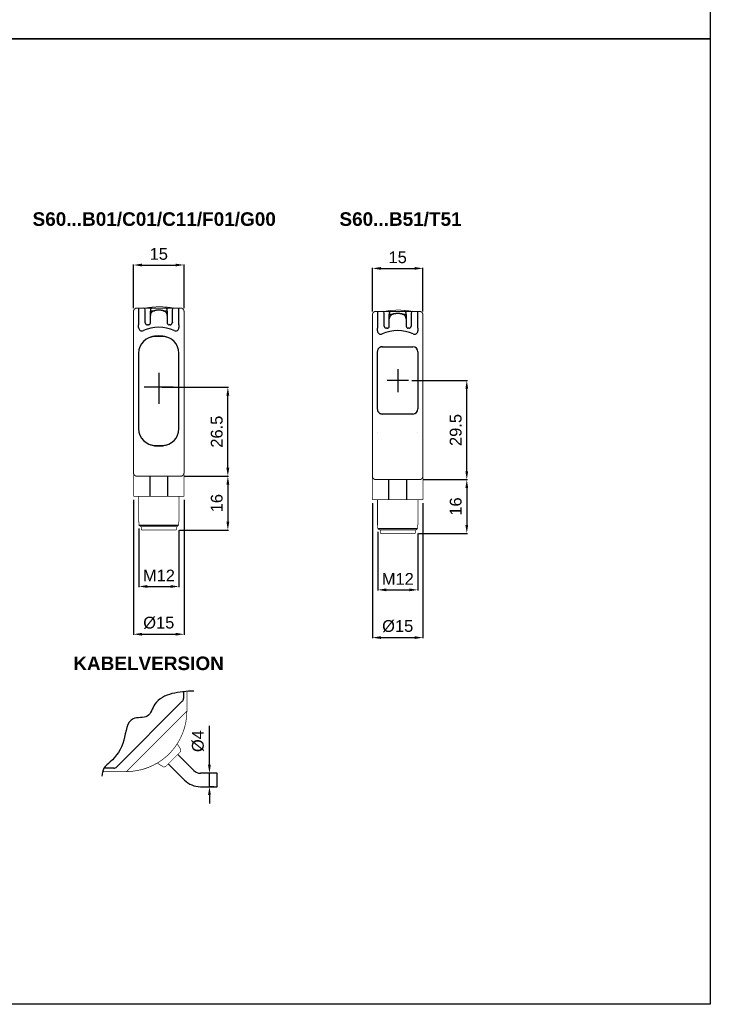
# Model space of a CAD drawing. Extents: x 1850 to 2650, y 921 to 1495.
# Tile 6 of 8: x 2445 to 2650, y 921 to 1214. Entities that reach past the tile are written whole.
import ezdxf

# ---------------------------------------------------------------- set-up
doc = ezdxf.new("R2010")
doc.units = 0
doc.header["$MEASUREMENT"] = 0
for name, pattern in [('HIDDENNEW00', [4.5, 3, -1.5]), ('PHANTOM', [29.5, 19, -1.5, 3, -1.5, 3, -1.5]), ('TRATTEGGIATA2', [0.375, 0.25, -0.125])]:
    doc.linetypes.add(name, pattern=pattern)
doc.layers.get('0').update_dxf_attribs({"linetype": 'CONTINUOUS'})
doc.layers.get('DEFPOINTS').update_dxf_attribs({"linetype": 'CONTINUOUS'})
for name, color, linetype in [('ASSI', 2, 'PHANTOM'), ('DISEGNO', 3, 'HIDDENNEW00'), ('TRATTEGGIO', 7, 'TRATTEGGIATA2')]:
    doc.layers.add(name, color=color, linetype=linetype)
doc.styles.add('QUOTE', font='ARIAL.TTF', dxfattribs={"height": 3.5})
doc.dimstyles.new('QUOTE', dxfattribs={"dimscale": 0, "dimtxt": 2.5, "dimasz": 2.5, "dimexe": 0.18, "dimexo": 1, "dimgap": 1.5, "dimtad": 1, "dimdec": 1, "dimzin": 0, "dimdsep": 46, "dimtxsty": 'QUOTE', "dimcen": 0.09, "dimadec": 0, "dimazin": 0, "dimtm": -0.1, "dimtfac": 0.5, "dimtdec": 1, "dimtmove": 0, "dimatfit": 0, "dimfxl": 0, "dimtolj": 2, "dimtzin": 0, "dimarcsym": 0})

# ---------------------------------------------------------------- blocks, each defined once
blk = doc.blocks.new('*D50')
at = {"layer": 'DEFPOINTS', "color": 0, "linetype": 'ByBlock'}
for p in [(2478.77, 1072.27), (2493.77, 1072.27), (2493.77, 1031.29)]:
    blk.add_point(p, dxfattribs=at)
at = {"layer": 'TRATTEGGIO', "color": 0, "linetype": 'ByBlock', "lineweight": -2}
for p, q in [((2478.77, 1071.27), (2478.77, 1031.11)), ((2493.77, 1071.27), (2493.77, 1031.11)), ((2481.27, 1031.29), (2491.27, 1031.29))]:
    blk.add_line(p, q, dxfattribs=at)
at = {"layer": 'TRATTEGGIO', "color": 0, "linetype": 'ByBlock'}
for points in [[(2481.27, 1031.71), (2481.27, 1030.88), (2478.77, 1031.29)], [(2491.27, 1031.71), (2491.27, 1030.88), (2493.77, 1031.29)]]:
    blk.add_solid(points, dxfattribs=at)
at = {"layer": 'TRATTEGGIO', "color": 0, "linetype": 'ByBlock', "insert": (2486.27, 1034.68), "char_height": 3.5, "attachment_point": 5, "style": 'QUOTE'}
blk.add_mtext('\\A2;%%c15', dxfattribs=at)
blk = doc.blocks.new('*D52')
at = {"layer": 'DEFPOINTS', "color": 0, "linetype": 'ByBlock'}
for p in [(2501.33, 989.97), (2503.64, 989.97), (2503.64, 985.97)]:
    blk.add_point(p, dxfattribs=at)
at = {"layer": 'TRATTEGGIO', "color": 0, "linetype": 'ByBlock', "lineweight": -2}
for p, q in [((2501.33, 992.47), (2501.33, 1004.06)), ((2502.64, 989.97), (2501.15, 989.97)), ((2501.33, 985.97), (2501.33, 989.97)), ((2502.64, 985.97), (2501.15, 985.97)), ((2501.33, 983.47), (2501.33, 980.97))]:
    blk.add_line(p, q, dxfattribs=at)
at = {"layer": 'TRATTEGGIO', "color": 0, "linetype": 'ByBlock'}
for points in [[(2500.91, 992.47), (2501.74, 992.47), (2501.33, 989.97)], [(2500.91, 983.47), (2501.74, 983.47), (2501.33, 985.97)]]:
    blk.add_solid(points, dxfattribs=at)
at = {"layer": 'TRATTEGGIO', "color": 0, "linetype": 'ByBlock', "insert": (2497.94, 999.52), "char_height": 3.5, "attachment_point": 5, "rotation": 90, "style": 'QUOTE'}
blk.add_mtext('\\A2;%%c4', dxfattribs=at)
blk = doc.blocks.new('*D41')
at = {"layer": 'DEFPOINTS', "color": 0, "linetype": 'ByBlock'}
for p in [(2486.27, 1104.77), (2506.8, 1104.77), (2493.77, 1078.27)]:
    blk.add_point(p, dxfattribs=at)
at = {"layer": 'TRATTEGGIO', "color": 0, "linetype": 'ByBlock', "lineweight": -2}
for p, q in [((2487.27, 1104.77), (2506.98, 1104.77)), ((2506.8, 1080.77), (2506.8, 1102.27)), ((2494.77, 1078.27), (2506.98, 1078.27))]:
    blk.add_line(p, q, dxfattribs=at)
at = {"layer": 'TRATTEGGIO', "color": 0, "linetype": 'ByBlock'}
for points in [[(2506.38, 1102.27), (2507.22, 1102.27), (2506.8, 1104.77)], [(2506.38, 1080.77), (2507.22, 1080.77), (2506.8, 1078.27)]]:
    blk.add_solid(points, dxfattribs=at)
at = {"layer": 'TRATTEGGIO', "color": 0, "linetype": 'ByBlock', "insert": (2503.51, 1091.52), "char_height": 3.5, "attachment_point": 5, "rotation": 90, "style": 'QUOTE'}
blk.add_mtext('\\A2;26.5', dxfattribs=at)
blk = doc.blocks.new('*D42')
at = {"layer": 'DEFPOINTS', "color": 0, "linetype": 'ByBlock'}
for p in [(2480.35, 1063.77), (2492.27, 1063.27), (2492.27, 1045.49)]:
    blk.add_point(p, dxfattribs=at)
at = {"layer": 'TRATTEGGIO', "color": 0, "linetype": 'ByBlock', "lineweight": -2}
for p, q in [((2480.35, 1062.77), (2480.35, 1045.31)), ((2492.27, 1062.27), (2492.27, 1045.31)), ((2482.85, 1045.49), (2489.77, 1045.49))]:
    blk.add_line(p, q, dxfattribs=at)
at = {"layer": 'TRATTEGGIO', "color": 0, "linetype": 'ByBlock'}
for points in [[(2482.85, 1045.91), (2482.85, 1045.07), (2480.35, 1045.49)], [(2489.77, 1045.91), (2489.77, 1045.07), (2492.27, 1045.49)]]:
    blk.add_solid(points, dxfattribs=at)
at = {"layer": 'TRATTEGGIO', "color": 0, "linetype": 'ByBlock', "insert": (2486.31, 1048.75), "char_height": 3.5, "attachment_point": 5, "style": 'QUOTE'}
blk.add_mtext('\\A2;M12', dxfattribs=at)
blk = doc.blocks.new('*D43')
at = {"layer": 'DEFPOINTS', "color": 0, "linetype": 'ByBlock'}
for p in [(2492.77, 1078.27), (2491.47, 1062.27), (2506.8, 1062.27)]:
    blk.add_point(p, dxfattribs=at)
at = {"layer": 'TRATTEGGIO', "color": 0, "linetype": 'ByBlock', "lineweight": -2}
for p, q in [((2493.77, 1078.27), (2506.98, 1078.27)), ((2506.8, 1075.77), (2506.8, 1064.77)), ((2492.47, 1062.27), (2506.98, 1062.27))]:
    blk.add_line(p, q, dxfattribs=at)
at = {"layer": 'TRATTEGGIO', "color": 0, "linetype": 'ByBlock'}
for points in [[(2506.38, 1075.77), (2507.22, 1075.77), (2506.8, 1078.27)], [(2506.38, 1064.77), (2507.22, 1064.77), (2506.8, 1062.27)]]:
    blk.add_solid(points, dxfattribs=at)
at = {"layer": 'TRATTEGGIO', "color": 0, "linetype": 'ByBlock', "insert": (2503.51, 1070.27), "char_height": 3.5, "attachment_point": 5, "rotation": 90, "style": 'QUOTE'}
blk.add_mtext('\\A2;16', dxfattribs=at)
blk = doc.blocks.new('*D44')
at = {"layer": 'DEFPOINTS', "color": 0, "linetype": 'ByBlock'}
for p in [(2493.77, 1141.07), (2478.77, 1127.27), (2493.77, 1127.27)]:
    blk.add_point(p, dxfattribs=at)
at = {"layer": 'TRATTEGGIO', "color": 0, "linetype": 'ByBlock', "lineweight": -2}
for p, q in [((2478.77, 1128.27), (2478.77, 1141.25)), ((2481.27, 1141.07), (2491.27, 1141.07)), ((2493.77, 1128.27), (2493.77, 1141.25))]:
    blk.add_line(p, q, dxfattribs=at)
at = {"layer": 'TRATTEGGIO', "color": 0, "linetype": 'ByBlock'}
for points in [[(2481.27, 1141.48), (2481.27, 1140.65), (2478.77, 1141.07)], [(2491.27, 1141.48), (2491.27, 1140.65), (2493.77, 1141.07)]]:
    blk.add_solid(points, dxfattribs=at)
at = {"layer": 'TRATTEGGIO', "color": 0, "linetype": 'ByBlock', "insert": (2486.27, 1144.35), "char_height": 3.5, "attachment_point": 5, "style": 'QUOTE'}
blk.add_mtext('\\A2;15', dxfattribs=at)
blk = doc.blocks.new('*D45')
at = {"layer": 'DEFPOINTS', "color": 0, "linetype": 'ByBlock'}
for p in [(2564.78, 1140.07), (2549.78, 1126.27), (2564.78, 1126.27)]:
    blk.add_point(p, dxfattribs=at)
at = {"layer": 'TRATTEGGIO', "color": 0, "linetype": 'ByBlock', "lineweight": -2}
for p, q in [((2549.78, 1127.27), (2549.78, 1140.25)), ((2552.28, 1140.07), (2562.28, 1140.07)), ((2564.78, 1127.27), (2564.78, 1140.25))]:
    blk.add_line(p, q, dxfattribs=at)
at = {"layer": 'TRATTEGGIO', "color": 0, "linetype": 'ByBlock'}
for points in [[(2552.28, 1140.48), (2552.28, 1139.65), (2549.78, 1140.07)], [(2562.28, 1140.48), (2562.28, 1139.65), (2564.78, 1140.07)]]:
    blk.add_solid(points, dxfattribs=at)
at = {"layer": 'TRATTEGGIO', "color": 0, "linetype": 'ByBlock', "insert": (2557.28, 1143.35), "char_height": 3.5, "attachment_point": 5, "style": 'QUOTE'}
blk.add_mtext('\\A2;15', dxfattribs=at)
blk = doc.blocks.new('*D56')
at = {"layer": 'DEFPOINTS', "color": 0, "linetype": 'ByBlock'}
for p in [(2549.78, 1071.27), (2564.78, 1071.27), (2564.78, 1030.29)]:
    blk.add_point(p, dxfattribs=at)
at = {"layer": 'TRATTEGGIO', "color": 0, "linetype": 'ByBlock', "lineweight": -2}
for p, q in [((2549.78, 1070.27), (2549.78, 1030.11)), ((2564.78, 1070.27), (2564.78, 1030.11)), ((2552.28, 1030.29), (2562.28, 1030.29))]:
    blk.add_line(p, q, dxfattribs=at)
at = {"layer": 'TRATTEGGIO', "color": 0, "linetype": 'ByBlock'}
for points in [[(2552.28, 1030.71), (2552.28, 1029.88), (2549.78, 1030.29)], [(2562.28, 1030.71), (2562.28, 1029.88), (2564.78, 1030.29)]]:
    blk.add_solid(points, dxfattribs=at)
at = {"layer": 'TRATTEGGIO', "color": 0, "linetype": 'ByBlock', "insert": (2557.28, 1033.68), "char_height": 3.5, "attachment_point": 5, "style": 'QUOTE'}
blk.add_mtext('\\A2;%%c15', dxfattribs=at)
blk = doc.blocks.new('*D57')
at = {"layer": 'DEFPOINTS', "color": 0, "linetype": 'ByBlock'}
for p in [(2560.45, 1106.77), (2577.82, 1106.77), (2563.78, 1077.27)]:
    blk.add_point(p, dxfattribs=at)
at = {"layer": 'TRATTEGGIO', "color": 0, "linetype": 'ByBlock', "lineweight": -2}
for p, q in [((2561.45, 1106.77), (2578, 1106.77)), ((2577.82, 1079.77), (2577.82, 1104.27)), ((2564.78, 1077.27), (2578, 1077.27))]:
    blk.add_line(p, q, dxfattribs=at)
at = {"layer": 'TRATTEGGIO', "color": 0, "linetype": 'ByBlock'}
for points in [[(2577.4, 1104.27), (2578.23, 1104.27), (2577.82, 1106.77)], [(2577.4, 1079.77), (2578.23, 1079.77), (2577.82, 1077.27)]]:
    blk.add_solid(points, dxfattribs=at)
at = {"layer": 'TRATTEGGIO', "color": 0, "linetype": 'ByBlock', "insert": (2574.53, 1092.02), "char_height": 3.5, "attachment_point": 5, "rotation": 90, "style": 'QUOTE'}
blk.add_mtext('\\A2;29.5', dxfattribs=at)
blk = doc.blocks.new('*D58')
at = {"layer": 'DEFPOINTS', "color": 0, "linetype": 'ByBlock'}
for p in [(2551.36, 1062.77), (2563.28, 1062.27), (2563.28, 1044.49)]:
    blk.add_point(p, dxfattribs=at)
at = {"layer": 'TRATTEGGIO', "color": 0, "linetype": 'ByBlock', "lineweight": -2}
for p, q in [((2551.36, 1061.77), (2551.36, 1044.31)), ((2563.28, 1061.27), (2563.28, 1044.31)), ((2553.86, 1044.49), (2560.78, 1044.49))]:
    blk.add_line(p, q, dxfattribs=at)
at = {"layer": 'TRATTEGGIO', "color": 0, "linetype": 'ByBlock'}
for points in [[(2553.86, 1044.91), (2553.86, 1044.07), (2551.36, 1044.49)], [(2560.78, 1044.91), (2560.78, 1044.07), (2563.28, 1044.49)]]:
    blk.add_solid(points, dxfattribs=at)
at = {"layer": 'TRATTEGGIO', "color": 0, "linetype": 'ByBlock', "insert": (2557.32, 1047.75), "char_height": 3.5, "attachment_point": 5, "style": 'QUOTE'}
blk.add_mtext('\\A2;M12', dxfattribs=at)
blk = doc.blocks.new('*D59')
at = {"layer": 'DEFPOINTS', "color": 0, "linetype": 'ByBlock'}
for p in [(2563.78, 1077.27), (2562.48, 1061.27), (2577.82, 1061.27)]:
    blk.add_point(p, dxfattribs=at)
at = {"layer": 'TRATTEGGIO', "color": 0, "linetype": 'ByBlock', "lineweight": -2}
for p, q in [((2564.78, 1077.27), (2578, 1077.27)), ((2577.82, 1074.77), (2577.82, 1063.77)), ((2563.48, 1061.27), (2578, 1061.27))]:
    blk.add_line(p, q, dxfattribs=at)
at = {"layer": 'TRATTEGGIO', "color": 0, "linetype": 'ByBlock'}
for points in [[(2577.4, 1074.77), (2578.23, 1074.77), (2577.82, 1077.27)], [(2577.4, 1063.77), (2578.23, 1063.77), (2577.82, 1061.27)]]:
    blk.add_solid(points, dxfattribs=at)
at = {"layer": 'TRATTEGGIO', "color": 0, "linetype": 'ByBlock', "insert": (2574.53, 1069.27), "char_height": 3.5, "attachment_point": 5, "rotation": 90, "style": 'QUOTE'}
blk.add_mtext('\\A2;16', dxfattribs=at)

msp = doc.modelspace()

# ---------------------------------------------------------------- linework, layer by layer
at = {"color": 7, "linetype": 'Continuous'}
for p, q in [((2480.27, 1128.27), (2480.27, 1123.27)), ((2482.27, 1123.95), (2482.27, 1127.77)), ((2483.77, 1127.77), (2483.77, 1127.37)), ((2483.77, 1126.07), (2483.77, 1127.37)), ((2483.87, 1127.47), (2484.95, 1127.47)), ((2487.59, 1127.47), (2488.67, 1127.47)), ((2488.77, 1127.37), (2488.77, 1127.77)), ((2488.77, 1127.37), (2488.77, 1126.07)), ((2490.27, 1127.77), (2490.27, 1123.95)), ((2492.27, 1123.27), (2492.27, 1128.27)), ((2551.28, 1127.27), (2551.28, 1122.27)), ((2563.28, 1122.27), (2563.28, 1127.27)), ((2483.77, 1123.87), (2483.77, 1126.07)), ((2488.77, 1126.07), (2488.77, 1123.87)), ((2553.28, 1122.95), (2553.28, 1126.77)), ((2554.78, 1126.77), (2554.78, 1126.37)), ((2554.78, 1125.07), (2554.78, 1126.37)), ((2554.78, 1122.87), (2554.78, 1125.07)), ((2554.88, 1126.47), (2555.96, 1126.47)), ((2558.6, 1126.47), (2559.68, 1126.47)), ((2559.78, 1126.37), (2559.78, 1126.77)), ((2559.78, 1126.37), (2559.78, 1125.07)), ((2559.78, 1125.07), (2559.78, 1122.87)), ((2561.28, 1126.77), (2561.28, 1122.95)), ((2480.27, 1122.49), (2480.27, 1123.27)), ((2482.27, 1123.87), (2482.27, 1123.95)), ((2483.17, 1123.27), (2482.87, 1123.27)), ((2489.67, 1123.27), (2489.37, 1123.27)), ((2490.27, 1123.95), (2490.27, 1123.87)), ((2492.27, 1123.27), (2492.27, 1122.49)), ((2551.28, 1121.49), (2551.28, 1122.27)), ((2553.28, 1122.87), (2553.28, 1122.95)), ((2554.18, 1122.27), (2553.88, 1122.27)), ((2560.68, 1122.27), (2560.38, 1122.27)), ((2561.28, 1122.95), (2561.28, 1122.87)), ((2563.28, 1122.27), (2563.28, 1121.49)), ((2557.28, 1110.1), (2557.28, 1103.28)), ((2560.45, 1106.77), (2554.14, 1106.77)), ((2480.27, 1092.42), (2480.27, 1092.42)), ((2492.27, 1092.42), (2492.27, 1092.42)), ((2551.28, 1091.42), (2551.28, 1091.42)), ((2563.28, 1091.42), (2563.28, 1091.42)), ((2483.57, 1078.27), (2483.57, 1072.27)), ((2488.96, 1072.27), (2488.96, 1078.27)), ((2554.59, 1077.27), (2554.59, 1071.27)), ((2559.97, 1071.27), (2559.97, 1077.27)), ((2480.27, 1064.77), (2480.33, 1064.77)), ((2480.35, 1063.77), (2492.18, 1063.77)), ((2492.2, 1064.77), (2492.27, 1064.77)), ((2551.28, 1063.77), (2551.35, 1063.77)), ((2551.36, 1062.77), (2563.2, 1062.77)), ((2563.21, 1063.77), (2563.28, 1063.77))]:
    msp.add_line(p, q, dxfattribs=at)
for points, const_width in [([(2479.77, 1128.27, 0.414214), (2478.77, 1127.27)], 0.3), ([(2486.47, 1128.67, 0.046496), (2482.22, 1128.27)], 0.2), ([(2490.72, 1128.27, 0.046496), (2486.47, 1128.67)], 0.2), ([(2493.77, 1127.27, 0.414214), (2492.77, 1128.27)], 0.3), ([(2550.78, 1127.27, 0.414214), (2549.78, 1126.27)], 0.3), ([(2557.48, 1127.67, 0.046496), (2553.23, 1127.27)], 0.2), ([(2561.73, 1127.27, 0.046496), (2557.48, 1127.67)], 0.2), ([(2564.78, 1126.27, 0.414214), (2563.78, 1127.27)], 0.3), ([(2478.77, 1079.27, 0.414215), (2479.77, 1078.27)], 0.3), ([(2492.77, 1078.27, 0.414215), (2493.77, 1079.27)], 0.3), ([(2549.78, 1078.27, 0.414215), (2550.78, 1077.27)], 0.3), ([(2563.78, 1077.27, 0.414215), (2564.78, 1078.27)], 0.3), ([(2480.33, 1064.77), (2480.34, 1064.77, -0.138879), (2480.34, 1064.77, -0.083297), (2480.34, 1064.77, -0.04433), (2480.34, 1064.77, -0.02652), (2480.34, 1064.76, -0.017006), (2480.34, 1064.76, -0.011714), (2480.34, 1064.75, -0.009949), (2480.35, 1064.74, -0.009491), (2480.35, 1064.74, -0.005908), (2480.35, 1064.73, -0.001615), (2480.35, 1064.72, -0.007358), (2480.35, 1064.71, -0.011139), (2480.35, 1064.7, -0.004795), (2480.35, 1064.67, -0.002336)], 0.2), ([(2480.35, 1063.77), (2480.38, 1063.74, 0.000017), (2480.41, 1063.71, 0.000016), (2480.44, 1063.69, 0.000017), (2480.47, 1063.66, 0.000021), (2480.5, 1063.63, 0.000016), (2480.53, 1063.6, 0.000006), (2480.56, 1063.57, 0.000023), (2480.59, 1063.54, 0.00004), (2480.64, 1063.49, 0.00002), (2480.71, 1063.42, 0.000011)], 0.2), ([(2491.83, 1063.42), (2491.86, 1063.45, 0.00002), (2491.88, 1063.48, 0.000018), (2491.91, 1063.51, 0.00002), (2491.94, 1063.54, 0.000023), (2491.97, 1063.57, 0.000017), (2492, 1063.6, 0.000006), (2492.03, 1063.62, 0.000024), (2492.06, 1063.66, 0.000041), (2492.11, 1063.71, 0.00002), (2492.18, 1063.77, 0.00001)], 0.2), ([(2492.18, 1064.67), (2492.18, 1064.68, -0.004033), (2492.18, 1064.69, -0.004376), (2492.18, 1064.7, -0.00458), (2492.18, 1064.71, -0.004683), (2492.18, 1064.72, -0.004828), (2492.19, 1064.73, -0.004882), (2492.19, 1064.74, -0.005859), (2492.19, 1064.74, -0.008034), (2492.19, 1064.75, -0.00757), (2492.19, 1064.76, -0.002899), (2492.19, 1064.76, -0.013586), (2492.19, 1064.77, -0.045746), (2492.19, 1064.77, -0.049491), (2492.2, 1064.77, -0.039669)], 0.2), ([(2551.35, 1063.77), (2551.35, 1063.77, -0.138879), (2551.35, 1063.77, -0.083297), (2551.35, 1063.77, -0.04433), (2551.35, 1063.77, -0.02652), (2551.35, 1063.76, -0.017006), (2551.36, 1063.76, -0.011714), (2551.36, 1063.75, -0.009949), (2551.36, 1063.74, -0.009491), (2551.36, 1063.74, -0.005908), (2551.36, 1063.73, -0.001615), (2551.36, 1063.72, -0.007358), (2551.36, 1063.71, -0.011139), (2551.36, 1063.7, -0.004795), (2551.36, 1063.67, -0.002336)], 0.2), ([(2551.36, 1062.77), (2551.39, 1062.74, 0.000017), (2551.42, 1062.71, 0.000016), (2551.45, 1062.69, 0.000017), (2551.48, 1062.66, 0.000021), (2551.52, 1062.63, 0.000016), (2551.54, 1062.6, 0.000006), (2551.57, 1062.57, 0.000023), (2551.6, 1062.54, 0.00004), (2551.65, 1062.49, 0.00002), (2551.72, 1062.42, 0.000011)], 0.2), ([(2562.84, 1062.42), (2562.87, 1062.45, 0.00002), (2562.9, 1062.48, 0.000018), (2562.93, 1062.51, 0.00002), (2562.96, 1062.54, 0.000023), (2562.99, 1062.57, 0.000017), (2563.02, 1062.6, 0.000006), (2563.04, 1062.62, 0.000024), (2563.07, 1062.66, 0.000041), (2563.13, 1062.71, 0.00002), (2563.2, 1062.77, 0.00001)], 0.2), ([(2563.2, 1063.67), (2563.2, 1063.68, -0.004033), (2563.2, 1063.69, -0.004376), (2563.2, 1063.7, -0.00458), (2563.2, 1063.71, -0.004683), (2563.2, 1063.72, -0.004828), (2563.2, 1063.73, -0.004882), (2563.2, 1063.74, -0.005859), (2563.2, 1063.74, -0.008034), (2563.2, 1063.75, -0.00757), (2563.2, 1063.76, -0.002899), (2563.2, 1063.76, -0.013586), (2563.21, 1063.77, -0.045746), (2563.21, 1063.77, -0.049491), (2563.21, 1063.77, -0.039669)], 0.2)]:
    msp.add_lwpolyline(points, format="xyb", dxfattribs=dict(at, const_width=const_width))
for points, const_width in [([(2478.77, 1123.27), (2478.77, 1127.27)], 0.3), ([(2479.77, 1128.27), (2480.27, 1128.27)], 0.3), ([(2480.27, 1128.27), (2481.77, 1128.27)], 0.3), ([(2481.77, 1128.27), (2484.27, 1128.27)], 0.3), ([(2484.27, 1128.27), (2486.27, 1128.27)], 0.3), ([(2486.27, 1128.27), (2488.27, 1128.27)], 0.3), ([(2488.27, 1128.27), (2490.77, 1128.27)], 0.3), ([(2490.77, 1128.27), (2492.27, 1128.27)], 0.3), ([(2492.27, 1128.27), (2492.77, 1128.27)], 0.3), ([(2493.77, 1127.27), (2493.77, 1123.27)], 0.3), ([(2550.78, 1127.27), (2551.28, 1127.27)], 0.3), ([(2551.28, 1127.27), (2552.78, 1127.27)], 0.3), ([(2552.78, 1127.27), (2555.28, 1127.27)], 0.3), ([(2555.28, 1127.27), (2557.28, 1127.27)], 0.3), ([(2557.28, 1127.27), (2559.28, 1127.27)], 0.3), ([(2559.28, 1127.27), (2561.78, 1127.27)], 0.3), ([(2561.78, 1127.27), (2563.28, 1127.27)], 0.3), ([(2563.28, 1127.27), (2563.78, 1127.27)], 0.3), ([(2549.78, 1122.27), (2549.78, 1126.27)], 0.3), ([(2564.78, 1126.27), (2564.78, 1122.27)], 0.3), ([(2478.77, 1082.27), (2478.77, 1123.27)], 0.3), ([(2493.77, 1123.27), (2493.77, 1082.27)], 0.3), ([(2549.78, 1081.27), (2549.78, 1122.27)], 0.3), ([(2564.78, 1122.27), (2564.78, 1081.27)], 0.3), ([(2478.77, 1079.27), (2478.77, 1082.27)], 0.3), ([(2493.77, 1082.27), (2493.77, 1079.27)], 0.3), ([(2549.78, 1078.27), (2549.78, 1081.27)], 0.3), ([(2564.78, 1081.27), (2564.78, 1078.27)], 0.3), ([(2478.77, 1079.27), (2478.77, 1072.27)], 0.2), ([(2492.77, 1078.27), (2479.77, 1078.27)], 0.3), ([(2493.77, 1072.27), (2493.77, 1079.27)], 0.2), ([(2549.78, 1078.27), (2549.78, 1071.27)], 0.2), ([(2563.78, 1077.27), (2550.78, 1077.27)], 0.3), ([(2564.78, 1071.27), (2564.78, 1078.27)], 0.2), ([(2483.57, 1072.27), (2478.77, 1072.27)], 0.2), ([(2480.27, 1072.27), (2480.27, 1064.77)], 0.2), ([(2488.96, 1072.27), (2483.57, 1072.27)], 0.2), ([(2493.77, 1072.27), (2488.96, 1072.27)], 0.2), ([(2492.27, 1064.77), (2492.27, 1072.27)], 0.2), ([(2554.59, 1071.27), (2549.78, 1071.27)], 0.2), ([(2551.28, 1071.27), (2551.28, 1063.77)], 0.2), ([(2559.97, 1071.27), (2554.59, 1071.27)], 0.2), ([(2564.78, 1071.27), (2559.97, 1071.27)], 0.2), ([(2563.28, 1063.77), (2563.28, 1071.27)], 0.2), ([(2480.35, 1064.67), (2480.35, 1063.77)], 0.2), ([(2480.71, 1063.42), (2480.89, 1063.27)], 0.2), ([(2491.64, 1063.27), (2480.89, 1063.27)], 0.2), ([(2481.07, 1063.27), (2481.07, 1062.27)], 0.2), ([(2491.47, 1062.27), (2491.47, 1063.27)], 0.2), ([(2491.64, 1063.27), (2491.83, 1063.42)], 0.2), ([(2492.18, 1063.77), (2492.18, 1064.67)], 0.2), ([(2551.36, 1063.67), (2551.36, 1062.77)], 0.2), ([(2563.2, 1062.77), (2563.2, 1063.67)], 0.2), ([(2486.27, 1062.27), (2481.07, 1062.27)], 0.2), ([(2491.47, 1062.27), (2486.27, 1062.27)], 0.2), ([(2551.72, 1062.42), (2551.9, 1062.27)], 0.2), ([(2562.66, 1062.27), (2551.9, 1062.27)], 0.2), ([(2552.08, 1062.27), (2552.08, 1061.27)], 0.2), ([(2557.28, 1061.27), (2552.08, 1061.27)], 0.2), ([(2562.48, 1061.27), (2557.28, 1061.27)], 0.2), ([(2562.48, 1061.27), (2562.48, 1062.27)], 0.2), ([(2562.66, 1062.27), (2562.84, 1062.42)], 0.2)]:
    msp.add_lwpolyline(points, dxfattribs=dict(at, const_width=const_width))
for points in [[(2484.27, 1128.27), (2484.24, 1128.27, 0.016283), (2484.21, 1128.27, 0.015331), (2484.18, 1128.27, 0.015037), (2484.14, 1128.26, 0.015814), (2484.11, 1128.25, 0.016169), (2484.08, 1128.24, 0.016375), (2484.05, 1128.23, 0.016511), (2484.02, 1128.21, 0.016804), (2483.99, 1128.19, 0.016901), (2483.96, 1128.17, 0.016967), (2483.94, 1128.15, 0.017131), (2483.91, 1128.13, 0.017449), (2483.89, 1128.1, 0.017076), (2483.87, 1128.08, 0.016147), (2483.85, 1128.05, 0.017354), (2483.83, 1128.02, 0.019903), (2483.81, 1127.99, 0.015788), (2483.8, 1127.96, 0.007154), (2483.79, 1127.93, 0.020431), (2483.78, 1127.9, 0.034038), (2483.77, 1127.84, 0.017612), (2483.77, 1127.77, 0.009709)], [(2486.27, 1127.64), (2486.13, 1127.63, 0.004494), (2485.99, 1127.63, 0.004169), (2485.86, 1127.62, 0.00459), (2485.72, 1127.61, 0.005869), (2485.59, 1127.6, 0.006835), (2485.45, 1127.58, 0.007717), (2485.32, 1127.56, 0.00828), (2485.19, 1127.54, 0.008681), (2485.07, 1127.51, 0.00921), (2484.94, 1127.47, 0.009923), (2484.82, 1127.44, 0.010712), (2484.71, 1127.39, 0.01167), (2484.6, 1127.35, 0.01267), (2484.49, 1127.29, 0.0138), (2484.39, 1127.24, 0.015259), (2484.3, 1127.17, 0.017163), (2484.21, 1127.11, 0.018266), (2484.13, 1127.04, 0.018689), (2484.05, 1126.96, 0.022282), (2483.99, 1126.88, 0.028262), (2483.93, 1126.79, 0.022799), (2483.89, 1126.7, 0.010177), (2483.85, 1126.62, 0.028385), (2483.82, 1126.5, 0.042121), (2483.79, 1126.32, 0.019356), (2483.77, 1126.07, 0.010172)], [(2488.77, 1126.07), (2488.76, 1126.18, 0.015313), (2488.76, 1126.29, 0.015174), (2488.74, 1126.4, 0.017073), (2488.72, 1126.5, 0.021084), (2488.68, 1126.6, 0.022444), (2488.64, 1126.7, 0.021798), (2488.6, 1126.79, 0.021685), (2488.54, 1126.88, 0.021862), (2488.48, 1126.96, 0.021804), (2488.4, 1127.04, 0.021666), (2488.32, 1127.11, 0.020792), (2488.24, 1127.18, 0.019208), (2488.14, 1127.24, 0.017553), (2488.04, 1127.29, 0.015779), (2487.94, 1127.35, 0.014385), (2487.83, 1127.39, 0.013181), (2487.71, 1127.44, 0.011733), (2487.59, 1127.47, 0.010133), (2487.47, 1127.51, 0.009984), (2487.34, 1127.54, 0.010452), (2487.21, 1127.56, 0.007668), (2487.08, 1127.58, 0.003298), (2486.96, 1127.6, 0.009081), (2486.81, 1127.61, 0.013762), (2486.57, 1127.63, 0.006611), (2486.27, 1127.64, 0.003565)], [(2488.77, 1127.77), (2488.77, 1127.8, 0.016284), (2488.76, 1127.83, 0.015331), (2488.76, 1127.87, 0.015037), (2488.75, 1127.9, 0.015814), (2488.74, 1127.93, 0.016169), (2488.73, 1127.96, 0.016375), (2488.72, 1127.99, 0.01651), (2488.7, 1128.02, 0.016804), (2488.68, 1128.05, 0.0169), (2488.66, 1128.08, 0.016966), (2488.64, 1128.1, 0.017131), (2488.62, 1128.13, 0.017449), (2488.59, 1128.15, 0.017076), (2488.57, 1128.17, 0.016147), (2488.54, 1128.19, 0.017354), (2488.51, 1128.21, 0.019902), (2488.48, 1128.23, 0.015787), (2488.45, 1128.24, 0.007154), (2488.42, 1128.25, 0.02043), (2488.39, 1128.26, 0.034036), (2488.34, 1128.27, 0.017611), (2488.27, 1128.27, 0.009708)], [(2555.28, 1127.27), (2555.25, 1127.27, 0.016283), (2555.22, 1127.27, 0.015331), (2555.19, 1127.27, 0.015037), (2555.16, 1127.26, 0.015814), (2555.13, 1127.25, 0.016169), (2555.1, 1127.24, 0.016375), (2555.07, 1127.23, 0.016511), (2555.04, 1127.21, 0.016804), (2555.01, 1127.19, 0.016901), (2554.98, 1127.17, 0.016967), (2554.95, 1127.15, 0.017131), (2554.93, 1127.13, 0.017449), (2554.9, 1127.1, 0.017076), (2554.88, 1127.08, 0.016147), (2554.86, 1127.05, 0.017354), (2554.84, 1127.02, 0.019903), (2554.83, 1126.99, 0.015788), (2554.81, 1126.96, 0.007154), (2554.8, 1126.93, 0.020431), (2554.79, 1126.9, 0.034038), (2554.79, 1126.84, 0.017612), (2554.78, 1126.77, 0.009709)], [(2559.78, 1126.77), (2559.78, 1126.8, 0.016284), (2559.78, 1126.83, 0.015331), (2559.77, 1126.87, 0.015037), (2559.76, 1126.9, 0.015814), (2559.76, 1126.93, 0.016169), (2559.74, 1126.96, 0.016375), (2559.73, 1126.99, 0.01651), (2559.72, 1127.02, 0.016804), (2559.7, 1127.05, 0.0169), (2559.68, 1127.08, 0.016966), (2559.66, 1127.1, 0.017131), (2559.63, 1127.13, 0.017449), (2559.61, 1127.15, 0.017076), (2559.58, 1127.17, 0.016147), (2559.55, 1127.19, 0.017354), (2559.52, 1127.21, 0.019902), (2559.49, 1127.23, 0.015787), (2559.46, 1127.24, 0.007154), (2559.44, 1127.25, 0.02043), (2559.4, 1127.26, 0.034036), (2559.35, 1127.27, 0.017611), (2559.28, 1127.27, 0.009708)], [(2557.28, 1126.64), (2557.14, 1126.63, 0.004494), (2557, 1126.63, 0.004169), (2556.87, 1126.62, 0.00459), (2556.73, 1126.61, 0.005869), (2556.6, 1126.6, 0.006835), (2556.47, 1126.58, 0.007717), (2556.34, 1126.56, 0.00828), (2556.21, 1126.54, 0.008681), (2556.08, 1126.51, 0.00921), (2555.96, 1126.47, 0.009923), (2555.84, 1126.44, 0.010712), (2555.72, 1126.39, 0.01167), (2555.61, 1126.35, 0.01267), (2555.5, 1126.29, 0.0138), (2555.4, 1126.24, 0.015259), (2555.31, 1126.17, 0.017163), (2555.22, 1126.11, 0.018266), (2555.14, 1126.04, 0.018689), (2555.07, 1125.96, 0.022282), (2555, 1125.88, 0.028262), (2554.95, 1125.79, 0.022799), (2554.9, 1125.7, 0.010177), (2554.86, 1125.62, 0.028385), (2554.83, 1125.5, 0.042121), (2554.8, 1125.32, 0.019356), (2554.78, 1125.07, 0.010172)], [(2559.78, 1125.07), (2559.78, 1125.18, 0.015313), (2559.77, 1125.29, 0.015174), (2559.75, 1125.4, 0.017073), (2559.73, 1125.5, 0.021084), (2559.7, 1125.6, 0.022444), (2559.66, 1125.7, 0.021798), (2559.61, 1125.79, 0.021685), (2559.55, 1125.88, 0.021862), (2559.49, 1125.96, 0.021804), (2559.42, 1126.04, 0.021666), (2559.34, 1126.11, 0.020792), (2559.25, 1126.18, 0.019208), (2559.16, 1126.24, 0.017553), (2559.06, 1126.29, 0.015779), (2558.95, 1126.35, 0.014385), (2558.84, 1126.39, 0.013181), (2558.72, 1126.44, 0.011733), (2558.61, 1126.47, 0.010133), (2558.48, 1126.51, 0.009984), (2558.35, 1126.54, 0.010452), (2558.22, 1126.56, 0.007668), (2558.09, 1126.58, 0.003298), (2557.98, 1126.6, 0.009081), (2557.82, 1126.61, 0.013762), (2557.59, 1126.63, 0.006611), (2557.28, 1126.64, 0.003565)], [(2482.27, 1123.95), (2482.26, 1123.96, 0.025992), (2482.26, 1123.97, 0.025429), (2482.26, 1123.97, 0.022139), (2482.26, 1123.98, 0.016855), (2482.25, 1123.99, 0.013018), (2482.25, 1123.99, 0.010125), (2482.24, 1124, 0.007716), (2482.24, 1124.01, 0.004755), (2482.23, 1124.01, 0.003329), (2482.22, 1124.02, 0.004037), (2482.22, 1124.03, -0.001125), (2482.21, 1124.04, -0.009386), (2482.2, 1124.05, -0.005101), (2482.19, 1124.06, -0.002292)], [(2490.34, 1124.06), (2490.34, 1124.06, -0.006295), (2490.33, 1124.05, -0.007116), (2490.33, 1124.04, -0.006149), (2490.32, 1124.04, -0.00333), (2490.31, 1124.03, -0.001616), (2490.31, 1124.02, -0.000514), (2490.3, 1124.01, 0.001992), (2490.3, 1124.01, 0.006558), (2490.29, 1124, 0.005448), (2490.29, 1123.99, -0.001525), (2490.28, 1123.99, 0.014738), (2490.28, 1123.98, 0.041204), (2490.27, 1123.97, 0.024238), (2490.27, 1123.95, 0.012938)], [(2553.28, 1122.95), (2553.28, 1122.96, 0.025992), (2553.28, 1122.97, 0.025429), (2553.27, 1122.97, 0.022139), (2553.27, 1122.98, 0.016855), (2553.26, 1122.99, 0.013018), (2553.26, 1122.99, 0.010125), (2553.25, 1123, 0.007716), (2553.25, 1123.01, 0.004755), (2553.24, 1123.01, 0.003329), (2553.24, 1123.02, 0.004037), (2553.23, 1123.03, -0.001125), (2553.22, 1123.04, -0.009386), (2553.21, 1123.05, -0.005101), (2553.2, 1123.06, -0.002292)], [(2561.36, 1123.06), (2561.35, 1123.06, -0.006295), (2561.35, 1123.05, -0.007116), (2561.34, 1123.04, -0.006149), (2561.33, 1123.04, -0.00333), (2561.33, 1123.03, -0.001616), (2561.32, 1123.02, -0.000514), (2561.32, 1123.01, 0.001992), (2561.31, 1123.01, 0.006558), (2561.3, 1123, 0.005448), (2561.3, 1122.99, -0.001525), (2561.29, 1122.99, 0.014738), (2561.29, 1122.98, 0.041204), (2561.28, 1122.97, 0.024238), (2561.28, 1122.95, 0.012938)]]:
    msp.add_lwpolyline(points, format="xyb", dxfattribs=at)
for centre, radius, start, end in [((2481.77, 1127.77), 0.5, 0, 90), ((2483.87, 1127.37), 0.1, 90, 180), ((2488.67, 1127.37), 0.1, 0, 90), ((2490.77, 1127.77), 0.5, 90, 180), ((2552.78, 1126.77), 0.5, 0, 90), ((2561.78, 1126.77), 0.5, 90, 180), ((2554.88, 1126.37), 0.1, 90, 180), ((2559.68, 1126.37), 0.1, 0, 90), ((2481.27, 1122.49), 1, 180, 294.4073), ((2486.27, 1111.47), 11.1, 65.5927, 114.4073), ((2482.87, 1123.87), 0.6, 180, 238.9957), ((2482.87, 1123.87), 0.6, 238.9957, 270), ((2483.17, 1123.87), 0.6, 270, 301.0051), ((2483.17, 1123.87), 0.6, 301.0051, 0), ((2489.37, 1123.87), 0.6, 180, 238.9949), ((2489.37, 1123.87), 0.6, 238.9949, 270), ((2489.67, 1123.87), 0.6, 270, 301.0043), ((2489.67, 1123.87), 0.6, 301.0043, 0), ((2491.27, 1122.49), 1, 245.5927, 0), ((2552.28, 1121.49), 1, 180, 294.4073), ((2557.28, 1110.47), 11.1, 65.5927, 114.4073), ((2553.88, 1122.87), 0.6, 180, 238.9957), ((2553.88, 1122.87), 0.6, 238.9957, 270), ((2554.18, 1122.87), 0.6, 270, 301.0051), ((2554.18, 1122.87), 0.6, 301.0051, 0), ((2560.38, 1122.87), 0.6, 180, 238.9949), ((2560.38, 1122.87), 0.6, 238.9949, 270), ((2560.68, 1122.87), 0.6, 270, 301.0043), ((2560.68, 1122.87), 0.6, 301.0043, 0), ((2562.28, 1121.49), 1, 245.5927, 0)]:
    msp.add_arc(centre, radius, start, end, dxfattribs=at)
at = {"layer": 'ASSI', "color": 7, "linetype": 'Continuous'}
for p, q in [((2486.27, 1109.04), (2486.27, 1099.82)), ((2490.53, 1104.77), (2481.92, 1104.77))]:
    msp.add_line(p, q, dxfattribs=at)
at = {"layer": 'DISEGNO', "color": 7, "linetype": 'Continuous'}
for p, q in [((2487.27, 1119.83), (2485.27, 1119.83)), ((2552.52, 1116.77), (2561.78, 1116.77)), ((2480.27, 1114.83), (2480.27, 1092.42)), ((2492.27, 1092.42), (2492.27, 1114.83)), ((2551.23, 1115.27), (2551.23, 1098.27)), ((2563.28, 1115.27), (2563.28, 1098.27)), ((2561.78, 1096.77), (2552.52, 1096.77)), ((2480.27, 1092.42), (2480.27, 1092.42)), ((2492.27, 1092.42), (2492.27, 1092.42)), ((2485.27, 1087.42), (2487.27, 1087.42)), ((2493.62, 1014.21), (2493.62, 1012.2)), ((2493.27, 1011.35), (2473.73, 991.81)), ((2496.73, 990.76), (2491.92, 995.57)), ((2489.09, 992.74), (2493.9, 987.94)), ((2469.97, 991.46), (2469.97, 991.46)), ((2472.89, 991.46), (2469.97, 991.46)), ((2473.73, 991.81), (2473.73, 991.81)), ((2503.64, 989.97), (2498.64, 989.97)), ((2503.64, 987.97), (2503.64, 989.97)), ((2503.64, 985.97), (2503.64, 987.97)), ((2498.64, 985.97), (2503.64, 985.97))]:
    msp.add_line(p, q, dxfattribs=at)
for points in [[(2552.72, 1116.77), (2552.54, 1116.76, 0.034882), (2552.36, 1116.73, 0.030498), (2552.17, 1116.67, 0.03117), (2551.99, 1116.58, 0.03902), (2551.82, 1116.46, 0.032581), (2551.67, 1116.34, 0.016715), (2551.54, 1116.2, 0.041339), (2551.42, 1116.01, 0.069562), (2551.32, 1115.69, 0.03731), (2551.23, 1115.27, 0.019849)], [(2551.23, 1098.27), (2551.24, 1098.09, 0.034504), (2551.28, 1097.91, 0.030188), (2551.33, 1097.72, 0.030893), (2551.42, 1097.54, 0.038752), (2551.54, 1097.37, 0.032453), (2551.67, 1097.21, 0.016683), (2551.8, 1097.08, 0.041343), (2551.99, 1096.97, 0.069919), (2552.3, 1096.86, 0.03764), (2552.72, 1096.77, 0.020049)]]:
    msp.add_lwpolyline(points, format="xyb", dxfattribs=at)
at = {"layer": 'DISEGNO', "color": 7, "linetype": 'Continuous', "const_width": 0.2}
for points in [[(2494.62, 1014.29), (2494.62, 1008.46)], [(2493.59, 1007.43), (2477.66, 991.49)], [(2493.59, 1007.43), (2494.62, 1008.46)], [(2492.69, 997.23), (2491.75, 998.71)], [(2492.58, 996.24), (2488.42, 992.08)], [(2485.82, 992.99), (2487.43, 991.97)], [(2476.62, 990.46), (2469.58, 990.46)], [(2476.62, 990.46), (2477.66, 991.49)]]:
    msp.add_lwpolyline(points, dxfattribs=at)
for points in [[(2476.62, 990.46, 0.414214), (2494.62, 1008.46)], [(2492.58, 996.24, 0.351665), (2492.69, 997.23)], [(2487.43, 991.97), (2487.46, 991.95, 0.014027), (2487.5, 991.93, 0.013419), (2487.54, 991.91, 0.013222), (2487.58, 991.89, 0.013726), (2487.62, 991.88, 0.013959), (2487.67, 991.87, 0.014082), (2487.71, 991.86, 0.014168), (2487.76, 991.85, 0.014358), (2487.8, 991.85, 0.01441), (2487.85, 991.84, 0.014426), (2487.9, 991.84, 0.01456), (2487.94, 991.85, 0.014835), (2487.99, 991.85, 0.014493), (2488.04, 991.86, 0.013666), (2488.08, 991.88, 0.014782), (2488.13, 991.89, 0.01712), (2488.17, 991.91, 0.013437), (2488.21, 991.93, 0.005744), (2488.25, 991.94, 0.017767), (2488.29, 991.97, 0.029877), (2488.35, 992.02, 0.015237), (2488.42, 992.08, 0.00831)]]:
    msp.add_lwpolyline(points, format="xyb", dxfattribs=at)
at = {"layer": 'DISEGNO', "color": 7, "linetype": 'Continuous'}
for centre, radius, start, end in [((2485.27, 1114.83), 5, 90, 180), ((2486.27, 1111.47), 8.5, 73.3985, 106.6015), ((2487.27, 1114.83), 5, 0, 90), ((2561.78, 1115.27), 1.5, 0, 90), ((2561.78, 1098.27), 1.5, 270, 0), ((2485.27, 1092.42), 5, 180, 270), ((2487.27, 1092.42), 5, 270, 0), ((2486.27, 1095.77), 8.5, 253.3985, 286.6015), ((2492.42, 1012.2), 1.2, 315, 0), ((2472.89, 992.66), 1.2, 270, 314.9978), ((2498.64, 992.68), 2.71, 225, 270), ((2498.64, 992.68), 6.71, 225, 270)]:
    msp.add_arc(centre, radius, start, end, dxfattribs=at)
at = {"layer": 'TRATTEGGIO', "color": 0, "linetype": 'ByBlock'}
for points in [[(2250.2, 1495.27), (2650.2, 1495.27), (2650.2, 1208.27), (2250.2, 1208.27)], [(2250.2, 1208.27), (2650.2, 1208.27), (2650.2, 921.27), (2250.2, 921.27)]]:
    msp.add_lwpolyline(points, close=True, dxfattribs=at)
msp.add_spline([(2496.73, 1014.41), (2490.18, 1013.63), (2485.11, 1010.47), (2482.86, 1006.98), (2478.68, 1006.19), (2475.86, 999.76), (2471.8, 993.34), (2469.97, 991.46), (2469.32, 989.06)], degree=3, dxfattribs=at)

# ---------------------------------------------------------------- texts
at = {"color": 7, "linetype": 'Continuous', "char_height": 4.032, "attachment_point": 4}
for s, insert in [('{\\fArial|b1|i0|c0|p34;S60...B01/C01/C11/F01/G00}', (2448.75, 1154.67)), ('{\\fArial|b1|i0|c0|p34;S60...B51/T51}', (2539.97, 1154.67)), ('{\\fArial|b1|i0|c0|p34;KABELVERSION}', (2460.86, 1022.62))]:
    msp.add_mtext(s, dxfattribs=dict(at, insert=insert))

# ---------------------------------------------------------------- dimensions: what is measured, and where the dimension line sits
at = {"layer": 'TRATTEGGIO', "color": 0, "linetype": 'ByBlock'}
for base, p1, p2, text, picture, middle in [((2493.77, 1141.07), (2478.77, 1127.27), (2493.77, 1127.27), '15', '*D44', (2486.27, 1144.35)), ((2564.78, 1140.07), (2549.78, 1126.27), (2564.78, 1126.27), '15', '*D45', (2557.28, 1143.35)), ((2493.77, 1031.29), (2478.77, 1072.27), (2493.77, 1072.27), '%%c15', '*D50', (2486.27, 1034.68)), ((2564.78, 1030.29), (2549.78, 1071.27), (2564.78, 1071.27), '%%c15', '*D56', (2557.28, 1033.68)), ((2492.27, 1045.49), (2480.35, 1063.77), (2492.27, 1063.27), 'M12', '*D42', (2486.31, 1048.75)), ((2563.28, 1044.49), (2551.36, 1062.77), (2563.28, 1062.27), 'M12', '*D58', (2557.32, 1047.75))]:
    dim = msp.add_linear_dim(base=base, p1=p1, p2=p2, text=text, dimstyle='QUOTE', override={"dimscale": 1}, dxfattribs=at)
    dim.commit()
    dim.dimension.update_dxf_attribs({"geometry": picture, "text_midpoint": middle})
for base, p1, p2, picture, middle in [((2577.82, 1106.77), (2563.78, 1077.27), (2560.45, 1106.77), '*D57', (2574.53, 1092.02)), ((2506.8, 1104.77), (2493.77, 1078.27), (2486.27, 1104.77), '*D41', (2503.51, 1091.52))]:
    dim = msp.add_linear_dim(base=base, p1=p1, p2=p2, angle=90, dimstyle='QUOTE', override={"dimscale": 1}, dxfattribs=at)
    dim.commit()
    dim.dimension.update_dxf_attribs({"geometry": picture, "text_midpoint": middle})
for base, p1, p2, text, picture, middle in [((2506.8, 1062.27), (2492.77, 1078.27), (2491.47, 1062.27), '16', '*D43', (2503.51, 1070.27)), ((2577.82, 1061.27), (2563.78, 1077.27), (2562.48, 1061.27), '16', '*D59', (2574.53, 1069.27)), ((2501.33, 989.97), (2503.64, 985.97), (2503.64, 989.97), '%%c4', '*D52', (2497.94, 999.52))]:
    dim = msp.add_linear_dim(base=base, p1=p1, p2=p2, angle=90, text=text, dimstyle='QUOTE', override={"dimscale": 1}, dxfattribs=at)
    dim.commit()
    dim.dimension.update_dxf_attribs({"geometry": picture, "text_midpoint": middle})

doc.saveas('drawing.dxf')
